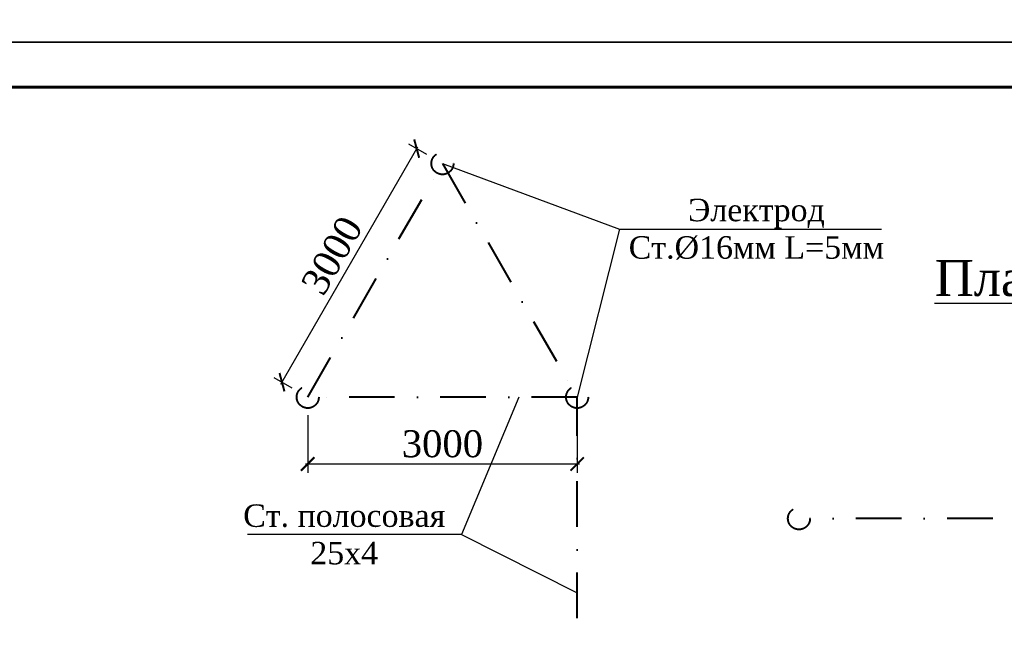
# Model space of a CAD drawing. Header units: millimetres. Extents: x -117056 to -75056, y -507736 to -299836.
# Tile 13 of 18: x -95079 to -84114, y -425170 to -418386. Entities that reach past the tile are written whole.
import ezdxf

# ---------------------------------------------------------------- set-up
doc = ezdxf.new("R2010")
doc.units = ezdxf.units.MM
doc.linetypes.add('DASHDOTX2', pattern=[50.8, 25.4, -12.7, 0, -12.7])
doc.layers.get('Defpoints').update_dxf_attribs({"lineweight": 18})
doc.layers.add('ПОЛ', color=7, linetype='Continuous')
doc.layers.add('Размер ось', color=22, linetype='Continuous', lineweight=13)
doc.styles.add('Times New Roman', font='times.ttf')
doc.styles.add('WMF-Times New Roman0', font='times.ttf')
doc.styles.add('ШКОЛА', font='times.ttf')
doc.dimstyles.new('М 1-100', dxfattribs={"dimscale": 100, "dimtxt": 2.5, "dimasz": 1.5, "dimexe": 1, "dimexo": 2, "dimgap": 0.7, "dimtad": 1, "dimdec": 0, "dimdsep": 46, "dimtxsty": 'WMF-Times New Roman0', "dimblk": 'ARCHTICK', "dimcen": 3, "dimdle": 0.25, "dimclrd": 256, "dimclre": 256, "dimclrt": 256, "dimazin": 2, "dimtfac": 1, "dimtdec": 0, "dimtmove": 1, "dimatfit": 3, "dimldrblk": 'DOT', "dimfxl": 1, "dimtolj": 1, "dimtzin": 0, "dimlwd": -1, "dimlwe": -1, "dimarcsym": 0})

# ---------------------------------------------------------------- blocks, each defined once
blk = doc.blocks.new('_ArchTick')
at = {"color": 0, "linetype": 'ByBlock', "const_width": 0.15}
blk.add_lwpolyline([(-0.5, -0.5), (0.5, 0.5)], dxfattribs=at)
blk = doc.blocks.new('*D283')
at = {"ltscale": 5, "transparency": 16777216}
for p, q in [((-91871, -422786), (-91871, -423430)), ((-88871, -422786), (-88871, -423430)), ((-91896, -423330), (-88846, -423330))]:
    blk.add_line(p, q, dxfattribs=at)
at = {"layer": 'Defpoints', "color": 0, "lineweight": 25, "ltscale": 5, "transparency": 16777216}
for p in [(-91871, -422586), (-88871, -422586), (-88871, -423330)]:
    blk.add_point(p, dxfattribs=at)
at = {"ltscale": 5, "transparency": 16777216, "xscale": 150, "yscale": 150, "zscale": 150, "rotation": 180}
blk.add_blockref('_ArchTick', (-91871, -423330), dxfattribs=at)
at = {"ltscale": 5, "transparency": 16777216, "xscale": 150, "yscale": 150, "zscale": 150}
blk.add_blockref('_ArchTick', (-88871, -423330), dxfattribs=at)
at = {"ltscale": 5, "transparency": 16777216, "insert": (-90371, -423107), "char_height": 300, "attachment_point": 5, "style": 'WMF-Times New Roman0'}
blk.add_mtext('\\A1;3000', dxfattribs=at)
blk = doc.blocks.new('_Dot')
at = {"color": 0, "linetype": 'ByBlock', "lineweight": -2}
blk.add_line((-0.5, 0), (-1, 0), dxfattribs=at)
at = {"color": 0, "linetype": 'ByBlock', "lineweight": 25, "const_width": 0.5}
blk.add_lwpolyline([(-0.25, 0, 1), (0.25, 0, 1)], format="xyb", close=True, dxfattribs=at)
blk = doc.blocks.new('*D284')
at = {"ltscale": 5, "transparency": 16777216}
for p, q in [((-92171, -422442), (-90646, -419799)), ((-90544, -419886), (-90745, -419770)), ((-92044, -422486), (-92245, -422370))]:
    blk.add_line(p, q, dxfattribs=at)
at = {"layer": 'Defpoints', "color": 0, "lineweight": 25, "ltscale": 5, "transparency": 16777216}
for p in [(-90658, -419820), (-90371, -419986), (-91871, -422586)]:
    blk.add_point(p, dxfattribs=at)
at = {"ltscale": 5, "transparency": 16777216, "xscale": 150, "yscale": 150, "zscale": 150}
for p, rotation in [((-90658, -419820), 60.01836063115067), ((-92158, -422420), 240.0183606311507)]:
    blk.add_blockref('_ArchTick', p, dxfattribs=dict(at, rotation=rotation))
at = {"ltscale": 5, "transparency": 16777216, "insert": (-91601, -421009), "char_height": 300, "attachment_point": 5, "rotation": 60.0184, "style": 'WMF-Times New Roman0'}
blk.add_mtext('\\A1;3000', dxfattribs=at)

msp = doc.modelspace()

# ---------------------------------------------------------------- linework, layer by layer
at = {"linetype": 'ByBlock', "lineweight": 25}
for p, q in [((-88397.4, -420717.1), (-85481.5, -420717.1)), ((-90157.5, -424115), (-92543.8, -424115))]:
    msp.add_line(p, q, dxfattribs=at)
at = {"color": 1, "linetype": 'DASHDOTX2', "lineweight": 40, "ltscale": 20}
msp.add_line((-83226.7, -423937), (-86278, -423937), dxfattribs=at)
at = {"linetype": 'ByBlock'}
for points in [[(-117056.3, -418636.1), (-75056.3, -418636.1), (-75056.3, -388936.1), (-117056.3, -388936.1)], [(-117056.3, -448336.1), (-75056.3, -448336.1), (-75056.3, -418636.1), (-117056.3, -418636.1)]]:
    msp.add_lwpolyline(points, close=True, dxfattribs=at)
at = {"linetype": 'ByBlock', "lineweight": 60}
msp.add_lwpolyline([(-115056.3, -447836.1), (-75556.3, -447836.1), (-75556.3, -419136.1), (-115056.3, -419136.1)], close=True, dxfattribs=at)
at = {"color": 1, "linetype": 'DASHDOTX2', "lineweight": 40, "ltscale": 20}
msp.add_lwpolyline([(-88871, -426063.2), (-88871, -422586), (-91871, -422586), (-90371, -419986), (-88871, -422586)], dxfattribs=at)
at = {"linetype": 'ByBlock', "lineweight": 25}
for points in [[(-90371, -419986), (-88397.4, -420717.1), (-88871, -422586)], [(-89520.3, -422586), (-90157.5, -424115), (-88871, -424762.9)]]:
    msp.add_lwpolyline(points, dxfattribs=at)
at = {"color": 1, "linetype": 'DASHDOTX2', "lineweight": 40, "ltscale": 20}
for centre in [(-90371, -419986), (-91871, -422586), (-88871, -422586), (-86400.5, -423937)]:
    msp.add_circle(centre, 122.5, dxfattribs=at)

# ---------------------------------------------------------------- texts
at = {"layer": 'ПОЛ', "ltscale": 25, "char_height": 250, "attachment_point": 5, "style": 'ШКОЛА'}
for s, insert, width in [('Электрод\\PСт.%%C16мм L=5мм', (-86874.9, -420717.1), 4645.98), ('Ст. полосовая\\P25х4', (-91465.3, -424115), 2762.105)]:
    msp.add_mtext(s, dxfattribs=dict(at, insert=insert, width=width))
at = {"layer": 'Размер ось', "color": 0, "lineweight": 30, "insert": (-82704.4, -421263.3), "char_height": 400, "width": 10336.027, "attachment_point": 5, "style": 'Times New Roman'}
msp.add_mtext('\\pt400.4;{\\LПлан заземления}', dxfattribs=at)

# ---------------------------------------------------------------- dimensions: what is measured, and where the dimension line sits
at = {"color": 0, "ltscale": 5}
dim = msp.add_aligned_dim(p1=(-91871, -422586), p2=(-90371, -419986), distance=331.7, text='3000', dimstyle='М 1-100', override={"dimtxt": 3}, dxfattribs=at)
dim.commit()
dim.dimension.update_dxf_attribs({"geometry": '*D284', "text_midpoint": (-91601.2, -421009)})
dim = msp.add_linear_dim(base=(-88871, -423329.9), p1=(-91871, -422586), p2=(-88871, -422586), dimstyle='М 1-100', override={"dimtxt": 3}, dxfattribs=at)
dim.commit()
dim.dimension.update_dxf_attribs({"geometry": '*D283', "text_midpoint": (-90371, -423107.3)})

doc.saveas('drawing.dxf')
